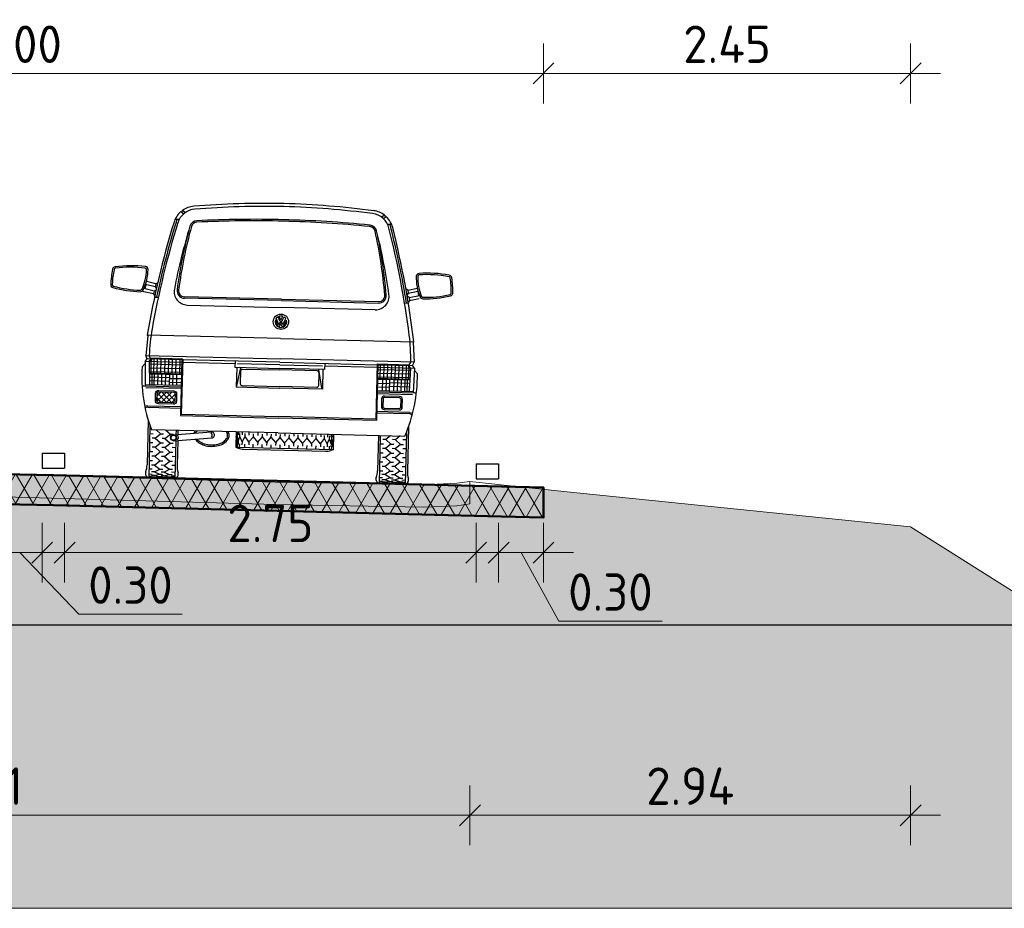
# Model space of a CAD drawing. Header units: metres. Extents: x -54 to 109, y -117 to 84.
# Tile 31 of 256: x -32.71 to -26.13, y -50.24 to -44.3. Entities that reach past the tile are written whole.
import ezdxf

# ---------------------------------------------------------------- set-up
doc = ezdxf.new("R2010")
doc.units = ezdxf.units.M
doc.linetypes.add('AL-NAP_LIJN', pattern=[15.25, 12, -1.5, 0.25, -1.5])
doc.layers.get('Defpoints').update_dxf_attribs({"color": 151})
for name, color, linetype, lineweight in [('B-WE-GW-MAAIVELD-GD', 253, 'Continuous', 18), ('N-WE-VH-VERHARDING-GD', 252, 'Continuous', 50), ('N-WE-VH-VERHARDING_ASFALT_DEKLAAG-AD', 252, 'Continuous', 18), ('N-WE-VW-MARKERING-GD', 7, 'Continuous', 35), ('N-WE-VW-MARKERING-S', 7, 'Continuous', 25), ('X-XX-AL-AANKLEDING-SD', 7, 'Continuous', 25), ('X-XX-AL-M', 7, 'Continuous', 18), ('X-XX-AL-NAP-GD', 7, 'AL-NAP_LIJN', 25), ('X-XX-AL_BINDEND-M', 10, 'Continuous', 18)]:
    doc.layers.add(name, color=color, linetype=linetype, lineweight=lineweight)
doc.layers.add('N-WE-GW-GROND_ZAND_DRAINEERZAND-V', color=7, linetype='Continuous', lineweight=18, true_color=0xf6e8be)
doc.layers.add('N-WE-GW-GROND_ZAND_FUNDERINGSZAND-V', color=7, linetype='Continuous', lineweight=18, true_color=0xf8ed6b)
doc.styles.add('NLCS-ISO-M100-T25', font='NLCS-ISO.ttf', dxfattribs={"height": 0.25})
doc.dimstyles.new('NLCS-M100-T25-SCHRAP_L2_H2', dxfattribs={"dimscale": 0.1, "dimtxt": 2.5, "dimasz": 1.4, "dimexe": 2, "dimexo": 2, "dimgap": 0.7, "dimtad": 1, "dimzin": 0, "dimdsep": 46, "dimtxsty": 'NLCS-ISO-M100-T25', "dimblk": 'OBLIQUE', "dimcen": 0, "dimdle": 2, "dimclrd": 256, "dimclre": 256, "dimclrt": 256, "dimazin": 0, "dimtfac": 1, "dimtdec": 3, "dimtofl": 0, "dimtmove": 0, "dimatfit": 3, "dimldrblk": 'OBLIQUE', "dimfxl": 2, "dimfxlon": 1, "dimtfillclr": 256, "dimtolj": 1, "dimtzin": 0, "dimlwd": -1, "dimlwe": -1, "dimarcsym": 0})

# ---------------------------------------------------------------- blocks, each defined once
blk = doc.blocks.new('VW-MARKERING_015')
at = {"layer": 'N-WE-VW-MARKERING-S'}
for p, q in [((-0.075, 0.1), (0.075, 0.1)), ((-0.075, 0.1), (-0.075, 0)), ((0.075, 0.1), (0.075, 0)), ((-0.075, 0), (0.075, 0))]:
    blk.add_line(p, q, dxfattribs=at)
blk = doc.blocks.new('_Oblique')
at = {"color": 0, "linetype": 'ByBlock', "lineweight": -2}
blk.add_line((-0.5, -0.5), (0.5, 0.5), dxfattribs=at)
blk = doc.blocks.new('*D108')
at = {"layer": 'Defpoints', "color": 0, "transparency": 16777216}
for p in [(-29.2093, -44.6619), (-36.2093, -47.4345), (-29.2093, -47.4345)]:
    blk.add_point(p, dxfattribs=at)
at = {"layer": 'X-XX-AL_BINDEND-M', "transparency": 16777216}
for p, q in [((-36.2093, -44.8619), (-36.2093, -44.4619)), ((-29.2093, -44.8619), (-29.2093, -44.4619)), ((-36.4093, -44.6619), (-29.0093, -44.6619))]:
    blk.add_line(p, q, dxfattribs=at)
at = {"layer": 'X-XX-AL_BINDEND-M', "transparency": 16777216, "xscale": 0.14, "yscale": 0.14, "zscale": 0.14, "rotation": 180}
blk.add_blockref('_Oblique', (-36.2093, -44.6619), dxfattribs=at)
at = {"layer": 'X-XX-AL_BINDEND-M', "transparency": 16777216, "xscale": 0.14, "yscale": 0.14, "zscale": 0.14}
blk.add_blockref('_Oblique', (-29.2093, -44.6619), dxfattribs=at)
at = {"layer": 'X-XX-AL_BINDEND-M', "transparency": 16777216, "insert": (-32.7093, -44.4669), "char_height": 0.25, "attachment_point": 5, "style": 'NLCS-ISO-M100-T25'}
blk.add_mtext('\\A1;7.00', dxfattribs=at)
blk = doc.blocks.new('*D111')
at = {"layer": 'Defpoints', "color": 0, "transparency": 16777216}
for p in [(-32.8593, -47.3), (-32.5593, -47.3108), (-32.5593, -47.8636)]:
    blk.add_point(p, dxfattribs=at)
at = {"layer": 'X-XX-AL_BINDEND-M', "transparency": 16777216}
for p, q in [((-32.8593, -47.6636), (-32.8593, -48.0636)), ((-32.5593, -47.6636), (-32.5593, -48.0636)), ((-33.0593, -47.8636), (-32.3593, -47.8636)), ((-32.7093, -47.8636), (-32.3142, -48.2757)), ((-32.3142, -48.2757), (-31.6242, -48.2757))]:
    blk.add_line(p, q, dxfattribs=at)
at = {"layer": 'X-XX-AL_BINDEND-M', "transparency": 16777216, "xscale": 0.14, "yscale": 0.14, "zscale": 0.14, "rotation": 180}
blk.add_blockref('_Oblique', (-32.8593, -47.8636), dxfattribs=at)
at = {"layer": 'X-XX-AL_BINDEND-M', "transparency": 16777216, "xscale": 0.14, "yscale": 0.14, "zscale": 0.14}
blk.add_blockref('_Oblique', (-32.5593, -47.8636), dxfattribs=at)
at = {"layer": 'X-XX-AL_BINDEND-M', "transparency": 16777216, "insert": (-31.9692, -48.0807), "char_height": 0.25, "attachment_point": 5, "style": 'NLCS-ISO-M100-T25'}
blk.add_mtext('\\A1;0.30', dxfattribs=at)
blk = doc.blocks.new('*D112')
at = {"layer": 'Defpoints', "color": 0, "transparency": 16777216}
for p in [(-32.4093, -47.3145), (-29.6593, -47.3833), (-29.6593, -47.8636)]:
    blk.add_point(p, dxfattribs=at)
at = {"layer": 'X-XX-AL_BINDEND-M', "transparency": 16777216}
for p, q in [((-32.4093, -47.6636), (-32.4093, -48.0636)), ((-29.6593, -47.6636), (-29.6593, -48.0636)), ((-32.6093, -47.8636), (-29.4593, -47.8636))]:
    blk.add_line(p, q, dxfattribs=at)
at = {"layer": 'X-XX-AL_BINDEND-M', "transparency": 16777216, "xscale": 0.14, "yscale": 0.14, "zscale": 0.14, "rotation": 180}
blk.add_blockref('_Oblique', (-32.4093, -47.8636), dxfattribs=at)
at = {"layer": 'X-XX-AL_BINDEND-M', "transparency": 16777216, "xscale": 0.14, "yscale": 0.14, "zscale": 0.14}
blk.add_blockref('_Oblique', (-29.6593, -47.8636), dxfattribs=at)
at = {"layer": 'X-XX-AL_BINDEND-M', "transparency": 16777216, "insert": (-31.0343, -47.6686), "char_height": 0.25, "attachment_point": 5, "style": 'NLCS-ISO-M100-T25'}
blk.add_mtext('\\A1;2.75', dxfattribs=at)
blk = doc.blocks.new('*D113')
at = {"layer": 'Defpoints', "color": 0, "transparency": 16777216}
for p in [(-29.5093, -47.3852), (-29.2093, -47.3945), (-29.2093, -47.8636)]:
    blk.add_point(p, dxfattribs=at)
at = {"layer": 'X-XX-AL_BINDEND-M', "transparency": 16777216}
for p, q in [((-29.5093, -47.6636), (-29.5093, -48.0636)), ((-29.2093, -47.6636), (-29.2093, -48.0636)), ((-29.7093, -47.8636), (-29.0093, -47.8636)), ((-29.3593, -47.8636), (-29.1074, -48.3222)), ((-29.1074, -48.3222), (-28.4174, -48.3222))]:
    blk.add_line(p, q, dxfattribs=at)
at = {"layer": 'X-XX-AL_BINDEND-M', "transparency": 16777216, "xscale": 0.14, "yscale": 0.14, "zscale": 0.14, "rotation": 180}
blk.add_blockref('_Oblique', (-29.5093, -47.8636), dxfattribs=at)
at = {"layer": 'X-XX-AL_BINDEND-M', "transparency": 16777216, "xscale": 0.14, "yscale": 0.14, "zscale": 0.14}
blk.add_blockref('_Oblique', (-29.2093, -47.8636), dxfattribs=at)
at = {"layer": 'X-XX-AL_BINDEND-M', "transparency": 16777216, "insert": (-28.7624, -48.1272), "char_height": 0.25, "attachment_point": 5, "style": 'NLCS-ISO-M100-T25'}
blk.add_mtext('\\A1;0.30', dxfattribs=at)
blk = doc.blocks.new('*D119')
at = {"layer": 'Defpoints', "color": 0, "transparency": 16777216}
for p in [(-26.7565, -44.6619), (-29.2093, -47.4345), (-26.7565, -47.6911)]:
    blk.add_point(p, dxfattribs=at)
at = {"layer": 'X-XX-AL-M', "transparency": 16777216}
for p, q in [((-29.2093, -44.8619), (-29.2093, -44.4619)), ((-26.7565, -44.8619), (-26.7565, -44.4619)), ((-29.4093, -44.6619), (-26.5565, -44.6619))]:
    blk.add_line(p, q, dxfattribs=at)
at = {"layer": 'X-XX-AL-M', "transparency": 16777216, "xscale": 0.14, "yscale": 0.14, "zscale": 0.14, "rotation": 180}
blk.add_blockref('_Oblique', (-29.2093, -44.6619), dxfattribs=at)
at = {"layer": 'X-XX-AL-M', "transparency": 16777216, "xscale": 0.14, "yscale": 0.14, "zscale": 0.14}
blk.add_blockref('_Oblique', (-26.7565, -44.6619), dxfattribs=at)
at = {"layer": 'X-XX-AL-M', "transparency": 16777216, "insert": (-27.9829, -44.4669), "char_height": 0.25, "attachment_point": 5, "style": 'NLCS-ISO-M100-T25'}
blk.add_mtext('\\A1;2.45', dxfattribs=at)
blk = doc.blocks.new('*D323')
at = {"layer": 'B-WE-GW-MAAIVELD-GD', "transparency": 16777216}
for p, q in [((-36.2093, -49.4189), (-36.2093, -49.8189)), ((-29.7013, -49.4189), (-29.7013, -49.8189)), ((-36.4093, -49.6189), (-29.5013, -49.6189))]:
    blk.add_line(p, q, dxfattribs=at)
at = {"layer": 'Defpoints', "color": 0, "transparency": 16777216}
for p in [(-36.2093, -47.4494), (-29.7013, -47.5375), (-29.7013, -49.6189)]:
    blk.add_point(p, dxfattribs=at)
at = {"layer": 'B-WE-GW-MAAIVELD-GD', "transparency": 16777216, "xscale": 0.14, "yscale": 0.14, "zscale": 0.14}
for p, rotation in [((-36.2093, -49.6189), 179.9999999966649), ((-29.7013, -49.6189), 359.9999999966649)]:
    blk.add_blockref('_Oblique', p, dxfattribs=dict(at, rotation=rotation))
at = {"layer": 'B-WE-GW-MAAIVELD-GD', "transparency": 16777216, "insert": (-32.9553, -49.4239), "char_height": 0.25, "attachment_point": 5, "rotation": 360, "style": 'NLCS-ISO-M100-T25'}
blk.add_mtext('\\A1;6.51', dxfattribs=at)
blk = doc.blocks.new('*D324')
at = {"layer": 'B-WE-GW-MAAIVELD-GD', "transparency": 16777216}
for p, q in [((-29.7013, -49.4189), (-29.7013, -49.8189)), ((-26.7565, -49.4189), (-26.7565, -49.8189)), ((-29.9013, -49.6189), (-26.5565, -49.6189))]:
    blk.add_line(p, q, dxfattribs=at)
at = {"layer": 'Defpoints', "color": 0, "transparency": 16777216}
for p in [(-29.7013, -47.5375), (-26.7565, -47.6911), (-26.7565, -49.6189)]:
    blk.add_point(p, dxfattribs=at)
at = {"layer": 'B-WE-GW-MAAIVELD-GD', "transparency": 16777216, "xscale": 0.14, "yscale": 0.14, "zscale": 0.14}
for p, rotation in [((-29.7013, -49.6189), 179.9999999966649), ((-26.7565, -49.6189), 359.9999999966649)]:
    blk.add_blockref('_Oblique', p, dxfattribs=dict(at, rotation=rotation))
at = {"layer": 'B-WE-GW-MAAIVELD-GD', "transparency": 16777216, "insert": (-28.2289, -49.4239), "char_height": 0.25, "attachment_point": 5, "rotation": 360, "style": 'NLCS-ISO-M100-T25'}
blk.add_mtext('\\A1;2.94', dxfattribs=at)
blk = doc.blocks.new('SAL-AANKLEDING_BUSJE1_ACHTERAANZICHT-D')
for p, q in [((-0.6873, 1.7825), (-0.6677, 1.769)), ((-0.6752, 1.7925), (-0.6553, 1.7788)), ((0.6752, 1.7925), (0.6553, 1.7788)), ((0.6873, 1.7825), (0.6677, 1.769)), ((-0.7236, 1.732), (-0.6963, 1.732)), ((0.7236, 1.732), (0.6963, 1.732)), ((-0.8521, 1.2478), (-0.9215, 1.2623)), ((-0.9085, 1.2902), (-0.9146, 1.2609)), ((-0.846, 1.2771), (-0.911, 1.2907)), ((-0.8419, 1.2967), (-0.9055, 1.31)), ((-0.8521, 1.2478), (-0.8394, 1.2561)), ((-0.8419, 1.2967), (-0.846, 1.2771)), ((-0.846, 1.2771), (-0.8377, 1.2645)), ((-0.8419, 1.2967), (-0.8292, 1.305)), ((0.8419, 1.2967), (0.8292, 1.305)), ((0.846, 1.2771), (0.8377, 1.2645)), ((0.8521, 1.2478), (0.8394, 1.2561)), ((0.8419, 1.2967), (0.9055, 1.31)), ((0.8419, 1.2967), (0.846, 1.2771)), ((0.846, 1.2771), (0.911, 1.2907)), ((0.8521, 1.2478), (0.9215, 1.2623)), ((0.9085, 1.2902), (0.9146, 1.2609)), ((-0.9199, 1.2415), (-0.9317, 1.2453)), ((-0.8562, 1.2282), (-0.9199, 1.2415)), ((-0.8521, 1.2478), (-0.8562, 1.2282)), ((-0.8562, 1.2282), (-0.8479, 1.2155)), ((-0.8484, 1.208), (-0.8229, 1.208)), ((0, 1.215), (-0.6491, 1.215)), ((0, 1.205), (-0.6491, 1.205)), ((0, 1.215), (0.6491, 1.215)), ((0, 1.205), (0.6491, 1.205)), ((0.8484, 1.208), (0.8229, 1.208)), ((0.8562, 1.2282), (0.8479, 1.2155)), ((0.8521, 1.2478), (0.8562, 1.2282)), ((0.8562, 1.2282), (0.9199, 1.2415)), ((-0.6284, 1.16), (0, 1.16)), ((0.6284, 1.16), (0, 1.16)), ((-0.0158, 1.0289), (-0.0367, 1.0758)), ((-0.013, 1.0451), (-0.0314, 1.0863)), ((-0.0063, 1.0661), (-0.02, 1.0969)), ((-0.013, 1.0451), (-0.0055, 1.0619)), ((0, 1.0743), (-0.0117, 1.1007)), ((-0.0063, 1.0661), (0.0063, 1.0661)), ((-0.0055, 1.0619), (0.0055, 1.0619)), ((0, 1.0743), (0.0117, 1.1007)), ((0.013, 1.0451), (0.0055, 1.0619)), ((0.0063, 1.0661), (0.02, 1.0969)), ((0.013, 1.0451), (0.0314, 1.0863)), ((0.0158, 1.0289), (0.0367, 1.0758)), ((-0.0111, 1.0271), (0, 1.0519)), ((0.0111, 1.0271), (0, 1.0519)), ((-0.887, 0.948), (-0.897, 0.816)), ((-0.891, 0.953), (-0.887, 0.948)), ((0, 0.953), (-0.891, 0.953)), ((0, 0.953), (0.891, 0.953)), ((0.891, 0.953), (0.887, 0.948)), ((0.887, 0.948), (0.897, 0.816)), ((-0.901, 0.776), (-0.887, 0.793)), ((-0.887, 0.793), (-0.897, 0.816)), ((-0.897, 0.816), (0, 0.816)), ((-0.655, 0.793), (-0.887, 0.793)), ((-0.8618, 0.793), (-0.8739, 0.816)), ((-0.8736, 0.776), (-0.8618, 0.793)), ((-0.65, 0.798), (-0.8644, 0.798)), ((-0.857, 0.793), (-0.8624, 0.776)), ((-0.8432, 0.793), (-0.8432, 0.7)), ((-0.82, 0.793), (-0.82, 0.7)), ((-0.795, 0.793), (-0.795, 0.7)), ((-0.77, 0.793), (-0.77, 0.7)), ((-0.745, 0.793), (-0.745, 0.7)), ((-0.72, 0.793), (-0.72, 0.7)), ((-0.695, 0.793), (-0.695, 0.7)), ((-0.67, 0.793), (-0.67, 0.7)), ((-0.655, 0.793), (-0.655, 0.42)), ((-0.65, 0.798), (-0.65, 0.43)), ((0, 0.793), (-0.65, 0.793)), ((-0.3, 0.793), (-0.3, 0.752)), ((0.897, 0.816), (0, 0.816)), ((0, 0.793), (0.65, 0.793)), ((0.3, 0.793), (0.3, 0.752)), ((0.65, 0.798), (0.8644, 0.798)), ((0.65, 0.798), (0.65, 0.43)), ((0.655, 0.793), (0.887, 0.793)), ((0.655, 0.793), (0.655, 0.42)), ((0.67, 0.793), (0.67, 0.7)), ((0.695, 0.793), (0.695, 0.7)), ((0.72, 0.793), (0.72, 0.7)), ((0.745, 0.793), (0.745, 0.7)), ((0.77, 0.793), (0.77, 0.7)), ((0.795, 0.793), (0.795, 0.7)), ((0.82, 0.793), (0.82, 0.7)), ((0.8432, 0.793), (0.8432, 0.7)), ((0.857, 0.793), (0.8624, 0.776)), ((0.8618, 0.793), (0.8739, 0.816)), ((0.8736, 0.776), (0.8618, 0.793)), ((0.8736, 0.776), (0.8618, 0.793)), ((0.887, 0.793), (0.897, 0.816)), ((0.901, 0.776), (0.887, 0.793)), ((-0.9005, 0.7614), (-0.92, 0.7388)), ((-0.901, 0.776), (-0.8955, 0.611)), ((-0.655, 0.776), (-0.901, 0.776)), ((-0.8736, 0.776), (-0.8685, 0.6209)), ((-0.8731, 0.76), (-0.655, 0.76)), ((-0.8723, 0.735), (-0.655, 0.735)), ((-0.8624, 0.776), (-0.8601, 0.7)), ((-0.3, 0.776), (-0.65, 0.776)), ((-0.3, 0.752), (0, 0.752)), ((-0.288, 0.752), (-0.288, 0.6209)), ((0, 0.776), (-0.284, 0.776)), ((-0.284, 0.626), (-0.2608, 0.752)), ((-0.261, 0.7315), (-0.261, 0.6415)), ((-0.251, 0.7415), (0, 0.7415)), ((0, 0.776), (0.284, 0.776)), ((0.3, 0.752), (0, 0.752)), ((0.251, 0.7415), (0, 0.7415)), ((0.284, 0.626), (0.2608, 0.752)), ((0.261, 0.7315), (0.261, 0.6415)), ((0.288, 0.752), (0.288, 0.6209)), ((0.3, 0.776), (0.65, 0.776)), ((0.655, 0.776), (0.901, 0.776)), ((0.8731, 0.76), (0.655, 0.76)), ((0.8723, 0.735), (0.655, 0.735)), ((0.8624, 0.776), (0.8601, 0.7)), ((0.8736, 0.776), (0.8685, 0.6209)), ((0.8736, 0.776), (0.8685, 0.6209)), ((0.901, 0.776), (0.8955, 0.611)), ((0.9005, 0.7614), (0.92, 0.7388)), ((-0.8714, 0.71), (-0.655, 0.71)), ((-0.8711, 0.7), (-0.655, 0.7)), ((-0.8709, 0.695), (-0.655, 0.695)), ((-0.8702, 0.6735), (-0.735, 0.6735)), ((-0.8534, 0.695), (-0.852, 0.6209)), ((-0.838, 0.695), (-0.838, 0.6209)), ((-0.813, 0.695), (-0.813, 0.6209)), ((-0.788, 0.695), (-0.788, 0.6209)), ((-0.763, 0.695), (-0.763, 0.6209)), ((-0.735, 0.695), (-0.735, 0.6209)), ((-0.735, 0.6673), (-0.655, 0.6673)), ((-0.713, 0.695), (-0.713, 0.6209)), ((-0.688, 0.695), (-0.688, 0.6209)), ((0.8714, 0.71), (0.655, 0.71)), ((0.8711, 0.7), (0.655, 0.7)), ((0.8709, 0.695), (0.655, 0.695)), ((0.8709, 0.695), (0.655, 0.695)), ((0.735, 0.6673), (0.655, 0.6673)), ((0.688, 0.695), (0.688, 0.6209)), ((0.713, 0.695), (0.713, 0.6209)), ((0.735, 0.695), (0.735, 0.6209)), ((0.735, 0.695), (0.735, 0.6209)), ((0.8702, 0.6735), (0.735, 0.6735)), ((0.763, 0.695), (0.763, 0.6209)), ((0.788, 0.695), (0.788, 0.6209)), ((0.813, 0.695), (0.813, 0.6209)), ((0.838, 0.695), (0.838, 0.6209)), ((0.8534, 0.695), (0.852, 0.6209)), ((-0.655, 0.611), (-0.9056, 0.611)), ((-0.655, 0.6209), (-0.8958, 0.6209)), ((-0.655, 0.6006), (-0.8908, 0.6006)), ((-0.8694, 0.6485), (-0.735, 0.6485)), ((-0.735, 0.6423), (-0.655, 0.6423)), ((-0.288, 0.6209), (0, 0.6209)), ((-0.251, 0.6315), (0, 0.6315)), ((0.251, 0.6315), (0, 0.6315)), ((0.288, 0.6209), (0, 0.6209)), ((0.735, 0.6423), (0.655, 0.6423)), ((0.655, 0.6209), (0.8958, 0.6209)), ((0.655, 0.611), (0.9056, 0.611)), ((0.655, 0.6006), (0.8908, 0.6006)), ((0.8694, 0.6485), (0.735, 0.6485)), ((-0.815, 0.548), (-0.788, 0.575)), ((-0.786, 0.505), (-0.815, 0.534)), ((-0.8148, 0.5129), (-0.7526, 0.575)), ((-0.7507, 0.505), (-0.8143, 0.5686)), ((-0.7873, 0.505), (-0.7173, 0.575)), ((-0.7153, 0.505), (-0.7853, 0.575)), ((-0.7519, 0.505), (-0.695, 0.5619)), ((-0.695, 0.52), (-0.75, 0.575)), ((-0.7166, 0.505), (-0.695, 0.5266)), ((-0.8766, 0.48), (-0.8952, 0.475)), ((-0.8753, 0.47), (-0.8929, 0.4652)), ((-0.8766, 0.48), (-0.655, 0.48)), ((-0.8753, 0.47), (-0.655, 0.47)), ((0.8766, 0.48), (0.655, 0.48)), ((0.8753, 0.47), (0.655, 0.47)), ((0.8753, 0.47), (0.8929, 0.4652)), ((0.8766, 0.48), (0.8952, 0.475)), ((-0.655, 0.42), (0, 0.42)), ((-0.65, 0.43), (0, 0.43)), ((0.65, 0.43), (0, 0.43)), ((0.655, 0.42), (0, 0.42)), ((-0.87, 0.3835), (-0.87, 0.085)), ((-0.8575, 0.3475), (-0.8575, 0)), ((0.8575, 0.3475), (0.8575, 0)), ((0.87, 0.3835), (0.87, 0.085)), ((-0.855, 0.295), (-0.835, 0.295)), ((0, 0.321), (-0.8474, 0.321)), ((-0.82, 0.265), (-0.84, 0.265)), ((-0.82, 0.265), (-0.785, 0.295)), ((-0.82, 0.265), (-0.785, 0.235)), ((-0.8154, 0.321), (-0.785, 0.295)), ((-0.785, 0.295), (-0.765, 0.295)), ((-0.755, 0.265), (-0.775, 0.265)), ((-0.755, 0.265), (-0.72, 0.295)), ((-0.755, 0.265), (-0.72, 0.235)), ((-0.7504, 0.321), (-0.72, 0.295)), ((-0.72, 0.295), (-0.7, 0.295)), ((-0.7, 0.2909), (-0.447, 0.3159)), ((-0.696, 0.2511), (-0.443, 0.2761)), ((-0.6825, 0.321), (-0.6825, 0.2926)), ((-0.67, 0.321), (-0.67, 0.2939)), ((-0.28, 0.321), (-0.28, 0.218)), ((-0.28, 0.321), (-0.28, 0.218)), ((-0.275, 0.256), (-0.28, 0.291)), ((-0.275, 0.321), (-0.275, 0.301)), ((-0.275, 0.256), (-0.27, 0.291)), ((-0.27, 0.291), (-0.27, 0.311)), ((-0.265, 0.256), (-0.27, 0.291)), ((-0.265, 0.321), (-0.265, 0.301)), ((-0.265, 0.256), (-0.255, 0.291)), ((-0.255, 0.291), (-0.255, 0.311)), ((-0.24, 0.256), (-0.255, 0.291)), ((-0.24, 0.321), (-0.24, 0.301)), ((-0.24, 0.256), (-0.22, 0.291)), ((-0.22, 0.291), (-0.22, 0.311)), ((-0.195, 0.256), (-0.22, 0.291)), ((-0.195, 0.321), (-0.195, 0.301)), ((-0.195, 0.256), (-0.165, 0.291)), ((-0.165, 0.291), (-0.165, 0.311)), ((-0.135, 0.256), (-0.165, 0.291)), ((-0.135, 0.321), (-0.135, 0.301)), ((-0.135, 0.256), (-0.105, 0.291)), ((-0.105, 0.291), (-0.105, 0.311)), ((-0.075, 0.256), (-0.105, 0.291)), ((-0.075, 0.321), (-0.075, 0.301)), ((-0.075, 0.256), (-0.045, 0.291)), ((-0.045, 0.291), (-0.045, 0.311)), ((-0.015, 0.256), (-0.045, 0.291)), ((-0.015, 0.321), (-0.015, 0.301)), ((-0.015, 0.256), (0.015, 0.291)), ((0, 0.321), (0.8474, 0.321)), ((0.015, 0.291), (0.015, 0.311)), ((0.045, 0.256), (0.015, 0.291)), ((0.045, 0.321), (0.045, 0.301)), ((0.045, 0.256), (0.075, 0.291)), ((0.075, 0.291), (0.075, 0.311)), ((0.105, 0.256), (0.075, 0.291)), ((0.105, 0.321), (0.105, 0.301)), ((0.105, 0.256), (0.135, 0.291)), ((0.135, 0.291), (0.135, 0.311)), ((0.165, 0.256), (0.135, 0.291)), ((0.165, 0.321), (0.165, 0.301)), ((0.165, 0.256), (0.195, 0.291)), ((0.195, 0.291), (0.195, 0.311)), ((0.225, 0.256), (0.195, 0.291)), ((0.225, 0.321), (0.225, 0.301)), ((0.225, 0.256), (0.255, 0.291)), ((0.255, 0.291), (0.255, 0.311)), ((0.285, 0.256), (0.255, 0.291)), ((0.285, 0.321), (0.285, 0.301)), ((0.285, 0.256), (0.31, 0.291)), ((0.31, 0.291), (0.31, 0.311)), ((0.33, 0.256), (0.31, 0.291)), ((0.33, 0.321), (0.33, 0.301)), ((0.33, 0.256), (0.345, 0.291)), ((0.345, 0.291), (0.345, 0.311)), ((0.355, 0.256), (0.345, 0.291)), ((0.355, 0.321), (0.355, 0.301)), ((0.355, 0.256), (0.36, 0.291)), ((0.36, 0.291), (0.36, 0.311)), ((0.365, 0.256), (0.36, 0.291)), ((0.365, 0.321), (0.365, 0.301)), ((0.365, 0.256), (0.37, 0.291)), ((0.37, 0.321), (0.37, 0.218)), ((0.67, 0.321), (0.67, 0.085)), ((0.6825, 0.321), (0.6825, 0)), ((0.685, 0.265), (0.705, 0.265)), ((0.72, 0.295), (0.7, 0.295)), ((0.7504, 0.321), (0.72, 0.295)), ((0.755, 0.265), (0.72, 0.295)), ((0.755, 0.265), (0.72, 0.235)), ((0.755, 0.265), (0.775, 0.265)), ((0.785, 0.295), (0.765, 0.295)), ((0.8154, 0.321), (0.785, 0.295)), ((0.82, 0.265), (0.785, 0.295)), ((0.82, 0.265), (0.785, 0.235)), ((0.82, 0.265), (0.84, 0.265)), ((0.855, 0.295), (0.835, 0.295)), ((-0.855, 0.235), (-0.835, 0.235)), ((-0.82, 0.205), (-0.84, 0.205)), ((-0.82, 0.205), (-0.785, 0.235)), ((-0.82, 0.205), (-0.785, 0.175)), ((-0.785, 0.235), (-0.765, 0.235)), ((-0.755, 0.205), (-0.775, 0.205)), ((-0.755, 0.205), (-0.72, 0.235)), ((-0.755, 0.205), (-0.72, 0.175)), ((-0.72, 0.235), (-0.7, 0.235)), ((-0.685, 0.205), (-0.705, 0.205)), ((-0.6825, 0.2524), (-0.6825, 0)), ((-0.67, 0.2537), (-0.67, 0.085)), ((-0.28, 0.2185), (0.37, 0.2185)), ((-0.28, 0.218), (-0.2643, 0.2122)), ((-0.275, 0.256), (-0.275, 0.236)), ((-0.27, 0.221), (-0.27, 0.241)), ((-0.265, 0.256), (-0.265, 0.236)), ((-0.255, 0.221), (-0.255, 0.241)), ((-0.24, 0.256), (-0.24, 0.236)), ((-0.2296, 0.206), (0.3196, 0.206)), ((-0.22, 0.221), (-0.22, 0.241)), ((-0.195, 0.256), (-0.195, 0.236)), ((-0.165, 0.221), (-0.165, 0.241)), ((-0.135, 0.256), (-0.135, 0.236)), ((-0.105, 0.221), (-0.105, 0.241)), ((-0.075, 0.256), (-0.075, 0.236)), ((-0.045, 0.221), (-0.045, 0.241)), ((-0.015, 0.256), (-0.015, 0.236)), ((0.015, 0.221), (0.015, 0.241)), ((0.045, 0.256), (0.045, 0.236)), ((0.075, 0.221), (0.075, 0.241)), ((0.105, 0.256), (0.105, 0.236)), ((0.135, 0.221), (0.135, 0.241)), ((0.165, 0.256), (0.165, 0.236)), ((0.195, 0.221), (0.195, 0.241)), ((0.225, 0.256), (0.225, 0.236)), ((0.255, 0.221), (0.255, 0.241)), ((0.285, 0.256), (0.285, 0.236)), ((0.31, 0.221), (0.31, 0.241)), ((0.33, 0.256), (0.33, 0.236)), ((0.345, 0.221), (0.345, 0.241)), ((0.37, 0.218), (0.3543, 0.2122)), ((0.355, 0.256), (0.355, 0.236)), ((0.36, 0.221), (0.36, 0.241)), ((0.365, 0.256), (0.365, 0.236)), ((0.685, 0.205), (0.705, 0.205)), ((0.72, 0.235), (0.7, 0.235)), ((0.755, 0.205), (0.72, 0.235)), ((0.755, 0.205), (0.72, 0.175)), ((0.755, 0.205), (0.775, 0.205)), ((0.785, 0.235), (0.765, 0.235)), ((0.82, 0.205), (0.785, 0.235)), ((0.82, 0.205), (0.785, 0.175)), ((0.82, 0.205), (0.84, 0.205)), ((0.855, 0.235), (0.835, 0.235)), ((-0.855, 0.175), (-0.835, 0.175)), ((-0.82, 0.145), (-0.84, 0.145)), ((-0.82, 0.145), (-0.785, 0.175)), ((-0.82, 0.145), (-0.785, 0.115)), ((-0.785, 0.175), (-0.765, 0.175)), ((-0.755, 0.145), (-0.775, 0.145)), ((-0.755, 0.145), (-0.72, 0.175)), ((-0.755, 0.145), (-0.72, 0.115)), ((-0.72, 0.175), (-0.7, 0.175)), ((-0.685, 0.145), (-0.705, 0.145)), ((0.685, 0.145), (0.705, 0.145)), ((0.72, 0.175), (0.7, 0.175)), ((0.755, 0.145), (0.72, 0.175)), ((0.755, 0.145), (0.72, 0.115)), ((0.755, 0.145), (0.775, 0.145)), ((0.785, 0.175), (0.765, 0.175)), ((0.82, 0.145), (0.785, 0.175)), ((0.82, 0.145), (0.785, 0.115)), ((0.82, 0.145), (0.84, 0.145)), ((0.855, 0.175), (0.835, 0.175)), ((-0.855, 0.115), (-0.835, 0.115)), ((-0.82, 0.085), (-0.84, 0.085)), ((-0.82, 0.085), (-0.785, 0.115)), ((-0.82, 0.085), (-0.785, 0.06)), ((-0.785, 0.115), (-0.765, 0.115)), ((-0.755, 0.085), (-0.775, 0.085)), ((-0.755, 0.085), (-0.72, 0.115)), ((-0.755, 0.085), (-0.72, 0.06)), ((-0.72, 0.115), (-0.7, 0.115)), ((-0.685, 0.085), (-0.705, 0.085)), ((0.685, 0.085), (0.705, 0.085)), ((0.72, 0.115), (0.7, 0.115)), ((0.755, 0.085), (0.72, 0.115)), ((0.755, 0.085), (0.72, 0.06)), ((0.755, 0.085), (0.775, 0.085)), ((0.785, 0.115), (0.765, 0.115)), ((0.82, 0.085), (0.785, 0.115)), ((0.82, 0.085), (0.785, 0.06)), ((0.82, 0.085), (0.84, 0.085)), ((0.855, 0.115), (0.835, 0.115)), ((-0.8575, 0), (-0.6825, 0)), ((-0.855, 0.06), (-0.835, 0.06)), ((-0.855, 0.025), (-0.835, 0.025)), ((-0.855, 0.01), (-0.835, 0.01)), ((-0.82, 0.04), (-0.84, 0.04)), ((-0.82, 0.015), (-0.84, 0.015)), ((-0.82, 0.005), (-0.84, 0.005)), ((-0.82, 0.04), (-0.785, 0.06)), ((-0.82, 0.04), (-0.785, 0.025)), ((-0.82, 0.015), (-0.785, 0.025)), ((-0.82, 0.015), (-0.785, 0.01)), ((-0.82, 0.005), (-0.785, 0.01)), ((-0.82, 0.005), (-0.785, 0)), ((-0.785, 0.06), (-0.765, 0.06)), ((-0.785, 0.025), (-0.765, 0.025)), ((-0.785, 0.01), (-0.765, 0.01)), ((-0.755, 0.04), (-0.775, 0.04)), ((-0.755, 0.015), (-0.775, 0.015)), ((-0.755, 0.005), (-0.775, 0.005)), ((-0.755, 0.04), (-0.72, 0.06)), ((-0.755, 0.04), (-0.72, 0.025)), ((-0.755, 0.015), (-0.72, 0.025)), ((-0.755, 0.015), (-0.72, 0.01)), ((-0.755, 0.005), (-0.72, 0.01)), ((-0.755, 0.005), (-0.72, 0)), ((-0.72, 0.06), (-0.7, 0.06)), ((-0.72, 0.025), (-0.7, 0.025)), ((-0.72, 0.01), (-0.7, 0.01)), ((-0.685, 0.04), (-0.705, 0.04)), ((-0.685, 0.015), (-0.705, 0.015)), ((-0.685, 0.005), (-0.705, 0.005)), ((0.8575, 0), (0.6825, 0)), ((0.685, 0.04), (0.705, 0.04)), ((0.685, 0.015), (0.705, 0.015)), ((0.685, 0.005), (0.705, 0.005)), ((0.72, 0.06), (0.7, 0.06)), ((0.72, 0.025), (0.7, 0.025)), ((0.72, 0.01), (0.7, 0.01)), ((0.755, 0.04), (0.72, 0.06)), ((0.755, 0.04), (0.72, 0.025)), ((0.755, 0.015), (0.72, 0.025)), ((0.755, 0.015), (0.72, 0.01)), ((0.755, 0.005), (0.72, 0.01)), ((0.755, 0.005), (0.72, 0)), ((0.755, 0.04), (0.775, 0.04)), ((0.755, 0.015), (0.775, 0.015)), ((0.755, 0.005), (0.775, 0.005)), ((0.785, 0.06), (0.765, 0.06)), ((0.785, 0.025), (0.765, 0.025)), ((0.785, 0.01), (0.765, 0.01)), ((0.82, 0.04), (0.785, 0.06)), ((0.82, 0.04), (0.785, 0.025)), ((0.82, 0.015), (0.785, 0.025)), ((0.82, 0.015), (0.785, 0.01)), ((0.82, 0.005), (0.785, 0.01)), ((0.82, 0.005), (0.785, 0)), ((0.82, 0.04), (0.84, 0.04)), ((0.82, 0.015), (0.84, 0.015)), ((0.82, 0.005), (0.84, 0.005)), ((0.855, 0.06), (0.835, 0.06)), ((0.855, 0.025), (0.835, 0.025)), ((0.855, 0.01), (0.835, 0.01))]:
    blk.add_line(p, q)
for points in [[(-0.805, 0.585), (-0.705, 0.585, -0.414214), (-0.685, 0.565), (-0.685, 0.515, -0.414214), (-0.705, 0.495), (-0.805, 0.495, -0.414214), (-0.825, 0.515), (-0.825, 0.565, -0.414214)], [(-0.805, 0.575), (-0.705, 0.575, -0.414214), (-0.695, 0.565), (-0.695, 0.515, -0.414214), (-0.705, 0.505), (-0.805, 0.505, -0.414214), (-0.815, 0.515), (-0.815, 0.565, -0.414214)], [(0.805, 0.585), (0.705, 0.585, 0.414214), (0.685, 0.565), (0.685, 0.515, 0.414214), (0.705, 0.495), (0.805, 0.495, 0.414214), (0.825, 0.515), (0.825, 0.565, 0.414214)], [(0.805, 0.575), (0.705, 0.575, 0.414214), (0.695, 0.565), (0.695, 0.515, 0.414214), (0.705, 0.505), (0.805, 0.505, 0.414214), (0.815, 0.515), (0.815, 0.565, 0.414214)]]:
    blk.add_lwpolyline(points, format="xyb", close=True)
for points in [[(-0.5563, 0.321, 0.088278), (-0.5623, 0.3045, 0.143861)], [(-0.5526, 0.2653, 0.09481), (-0.5284, 0.2423, 0.078029), (-0.4921, 0.2262, 0.06527), (-0.445, 0.22, 0.06527), (-0.3979, 0.2262, 0.078029), (-0.3616, 0.2423, 0.107177), (-0.335, 0.2689, 0.143861), (-0.327, 0.296, 0.143861)], [(-0.5442, 0.321, 0.108772), (-0.5519, 0.3055, 0.088278)], [(-0.5409, 0.2664, 0.075994), (-0.523, 0.2507, 0.078029), (-0.4895, 0.2358, 0.06527), (-0.445, 0.23, 0.06527), (-0.4005, 0.2358, 0.078029), (-0.367, 0.2507, 0.107177), (-0.3434, 0.2743, 0.143861), (-0.337, 0.296, 0.143861)], [(-0.337, 0.296, 0.169907), (-0.3458, 0.321, 0.131415)], [(-0.327, 0.296, 0.131415), (-0.3337, 0.321, 0.107177)]]:
    blk.add_lwpolyline(points, format="xyb")
for centre, radius in [((0, 1.064), 0.0511), ((-0.698, 0.271), 0.02), ((-0.698, 0.271), 0.017)]:
    blk.add_circle(centre, radius)
for centre, radius, start, end in [((0.0344, -4.2519), 6.106, 90.32247, 95.98087), ((-0.0344, -4.2519), 6.106, 84.01913, 89.67753), ((-0.5862, 1.6717), 0.15, 132.36961, 164.33228), ((-0.5809, 1.6722), 0.13, 95.92916, 164.40519), ((-0.6844, 1.7913), 0.00931, 251.77378, 6.95643), ((-0.5862, 1.6717), 0.15, 95.98087, 126.3606), ((0.0344, -4.2519), 6.086, 90.32247, 95.92916), ((-0.0344, -4.2519), 6.086, 84.07084, 89.67753), ((0.5809, 1.6722), 0.13, 15.59481, 84.07084), ((0.5862, 1.6717), 0.15, 53.6394, 84.01913), ((0.6844, 1.7913), 0.00931, 173.04357, 288.22622), ((0.5862, 1.6717), 0.15, 15.66772, 47.63039), ((5.134, 0.0772), 6.0883, 164.42198, 171.72899), ((-0.5807, 1.6717), 0.142, 154.86129, 164.33228), ((-0.5751, 1.6746), 0.05, 94.26062, 166.0909), ((-0.5751, 1.6746), 0.04, 94.26062, 166.0909), ((0, -6.0446), 7.7906, 90, 94.26062), ((0, -6.0446), 7.7806, 90, 94.26062), ((0, -6.0446), 7.7906, 85.73938, 90), ((0, -6.0446), 7.7806, 85.73938, 90), ((0.5751, 1.6746), 0.04, 13.9091, 85.73938), ((0.5751, 1.6746), 0.05, 13.9091, 85.73938), ((0.5822, 1.6717), 0.142, 15.66772, 25.13871), ((-5.134, 0.0772), 6.0883, 8.27101, 15.57802), ((5.134, 0.0772), 6.0633, 164.40519, 171.29415), ((5.1395, 0.0772), 6.0803, 164.42198, 169.28154), ((3.1245, 0.6336), 3.8932, 164.30698, 170.67238), ((2.4622, 0.9224), 3.1791, 166.0909, 173.89896), ((2.4622, 0.9224), 3.1691, 166.0909, 173.89896), ((-2.4622, 0.9224), 3.1691, 6.10104, 13.9091), ((-2.4622, 0.9224), 3.1791, 6.10104, 13.9091), ((-3.1245, 0.6336), 3.8932, 9.32762, 15.69302), ((-5.134, 0.0772), 6.0633, 8.70585, 15.59481), ((-5.1381, 0.0772), 6.0803, 10.71846, 15.57802), ((-0.5171, 1.2781), 0.6259, 170.00544, 179.43722), ((-1.1138, 1.3833), 0.02, 99.28505, 170.00544), ((-0.5171, 1.2781), 0.6159, 170.00544, 179.43722), ((-1.1138, 1.3833), 0.01, 99.28505, 170.00544), ((-0.9895, 0.6232), 0.7901, 84.53208, 99.28505), ((-0.9895, 0.6232), 0.7801, 84.53208, 99.28505), ((-1.2156, 1.387), 0.3095, 335.15496, 0.55397), ((-1.2156, 1.387), 0.3195, 335.15496, 0.55397), ((-0.9162, 1.3898), 0.01, 0.55397, 84.53208), ((-0.9162, 1.3898), 0.02, 0.55397, 84.53208), ((1.2156, 1.387), 0.3195, 179.44603, 204.84504), ((0.9162, 1.3898), 0.02, 95.46792, 179.44603), ((1.2156, 1.387), 0.3095, 179.44603, 204.84504), ((0.9162, 1.3898), 0.01, 95.46792, 179.44603), ((0.9895, 0.6232), 0.7901, 80.71495, 95.46792), ((0.9895, 0.6232), 0.7801, 80.71495, 95.46792), ((1.1138, 1.3833), 0.01, 9.99456, 80.71495), ((1.1138, 1.3833), 0.02, 9.99456, 80.71495), ((0.5171, 1.2781), 0.6159, 0.56278, 9.99456), ((0.5171, 1.2781), 0.6259, 0.56278, 9.99456), ((-1.123, 1.2841), 0.02, 179.43722, 255.39537), ((-1.123, 1.2841), 0.01, 179.43722, 255.39537), ((-0.944, 1.9711), 0.73, 255.39537, 270.00714), ((-0.944, 1.9711), 0.72, 255.39537, 270.00714), ((-0.9439, 1.2611), 0.01, 270.00714, 335.15496), ((-0.9439, 1.2611), 0.02, 270.00714, 335.15496), ((-0.6284, 1.25), 0.09, 170.67238, 270), ((-0.6491, 1.255), 0.05, 173.89896, 270), ((-0.6491, 1.255), 0.04, 173.89896, 270), ((0.6284, 1.25), 0.09, 270, 9.32762), ((0.6491, 1.255), 0.05, 270, 6.10104), ((0.6491, 1.255), 0.04, 270, 6.10104), ((0.9439, 1.2611), 0.02, 204.84504, 269.99286), ((0.9439, 1.2611), 0.01, 204.84504, 269.99286), ((0.944, 1.9711), 0.72, 269.99286, 284.60463), ((0.944, 1.9711), 0.73, 269.99286, 284.60463), ((1.123, 1.2841), 0.01, 284.60463, 0.56278), ((1.123, 1.2841), 0.02, 284.60463, 0.56278), ((0, 1.064), 0.0385, 162.20081, 245.79919), ((0, 1.064), 0.0385, 121.31381, 144.60535), ((0, 1.064), 0.0385, 72.26113, 107.73887), ((0, 1.064), 0.0385, 294.20081, 17.79919), ((0, 1.064), 0.0385, 35.39465, 58.68619), ((0.3842, 0.8045), 1.2582, 171.29415, 179.47516), ((0, 1.064), 0.0385, 253.31381, 286.68619), ((-0.3842, 0.8045), 1.2582, 0.52484, 8.70585), ((0.1081, 0.7023), 1.0288, 177.97011, 201.75428), ((-0.251, 0.7315), 0.01, 90, 180), ((0.251, 0.7315), 0.01, 0, 90), ((-0.1081, 0.7023), 1.0288, 338.24572, 2.02989), ((-0.9056, 0.601), 0.01, 90, 185.70761), ((-0.251, 0.6415), 0.01, 180, 270), ((0.251, 0.6415), 0.01, 270, 0), ((0.9056, 0.601), 0.01, 354.29239, 90), ((-0.6851, 0.2723), 0.02, 317.05294, 54.2337), ((-0.4599, 0.2945), 0.02, 317.05294, 54.2337), ((-0.445, 0.296), 0.02, 275.6433, 95.64332), ((-0.2296, 0.306), 0.1, 249.72935, 270), ((0.3196, 0.306), 0.1, 270, 290.27065), ((-1.0114, 0.085), 0.1414, 340.80093, 0), ((-0.5286, 0.085), 0.1414, 180, 199.19907), ((0.5286, 0.085), 0.1414, 340.80093, 360), ((1.0114, 0.085), 0.1414, 180, 199.19907), ((-0.8498, 0.0287), 0.0297, 160.80093, 254.95104), ((-0.6902, 0.0287), 0.0297, 285.04896, 19.19907), ((0.6902, 0.0287), 0.0297, 160.80093, 254.95104), ((0.8498, 0.0287), 0.0297, 285.04896, 19.19907)]:
    blk.add_arc(centre, radius, start, end)

msp = doc.modelspace()

# ---------------------------------------------------------------- hatches: boundary and pattern name
at = {"layer": 'N-WE-GW-GROND_ZAND_DRAINEERZAND-V'}
h = msp.add_hatch(color=256, dxfattribs=at)
h.dxf.hatch_style = 1
h.paths.add_polyline_path([(-36.2093, -47.4541), (-32.7093, -47.5416), (-32.4843, -47.5472), (-29.5843, -47.6197), (-29.2093, -47.6291), (-29.2093, -47.4291), (-29.5843, -47.4197), (-32.4843, -47.3472), (-32.7093, -47.3416), (-36.2093, -47.2541)])
at = {"layer": 'N-WE-GW-GROND_ZAND_FUNDERINGSZAND-V'}
h = msp.add_hatch(color=256, dxfattribs=at)
h.dxf.hatch_style = 1
h.paths.add_polyline_path([(-29.5843, -47.6197), (-34.4808, -47.4973), (-35.9688, -47.4792), (-36.0602, -47.486), (-36.2093, -47.4494), (-36.2093, -47.2994), (-41.3975, -46.7643), (-43.0185, -46.5873), (-43.0185, -46.6633), (-43.2993, -46.6704), (-43.2993, -46.7067), (-43.4108, -46.6912), (-43.4812, -46.6795), (-44.2829, -46.7552), (-45.0184, -46.8193), (-45.634, -46.7739), (-45.9998, -46.7379), (-46.6186, -46.7533), (-46.6186, -46.7033), (-46.6609, -46.7212), (-46.6609, -46.5712), (-46.7265, -46.5829), (-47.9514, -46.786), (-48.5664, -46.8957), (-49.5707, -47.4216), (-50.3768, -47.8554), (-51.1046, -48.2407), (-51.3914, -48.2402), (-51.3914, -50.2402), (-21.3914, -50.2402), (-21.3914, -48.219), (-23.2237, -48.2331), (-23.5629, -48.1961), (-24.1621, -48.0863), (-24.3292, -48.3), (-24.6419, -48.5607), (-25.3209, -48.5926), (-25.4273, -48.5278), (-25.5274, -48.4664), (-26.7565, -47.6911), (-29.0727, -47.4544), (-29.2093, -47.4402), (-29.2093, -47.6291)])
at = {"layer": 'N-WE-VH-VERHARDING_ASFALT_DEKLAAG-AD', "linetype": 'Continuous', "lineweight": 18}
h = msp.add_hatch(dxfattribs=at)
h.set_pattern_fill('AVH-ASFALT', color=252, scale=0.1, style=0, pattern_type=2)
h.set_pattern_definition([(60, (0, -0.03455), (-0.08660254, 0.05), []), (120, (0, -0.03455), (-0.08660254, -0.05), [])])
h.paths.add_polyline_path([(-36.2093, -47.4541), (-32.7093, -47.5416), (-32.4843, -47.5472), (-29.5843, -47.6197), (-29.2093, -47.6291), (-29.2093, -47.4291), (-29.5843, -47.4197), (-32.4843, -47.3472), (-32.7093, -47.3416), (-36.2093, -47.2541)])

# ---------------------------------------------------------------- linework, layer by layer
at = {"layer": 'B-WE-GW-MAAIVELD-GD'}
for points in [[(-43.2993, -46.5567), (-41.3975, -46.7643), (-36.2093, -47.2994), (-36.0602, -47.336), (-35.9688, -47.3292), (-34.3219, -47.3492), (-32.9728, -47.3357), (-31.0007, -47.3923), (-30.0097, -47.411), (-29.7892, -47.4), (-29.7013, -47.3875), (-29.3673, -47.4239), (-29.0727, -47.4544), (-26.7565, -47.6911), (-25.5274, -48.4664)], [(-36.2093, -47.2994), (-36.2093, -47.4494), (-36.0602, -47.486), (-35.9688, -47.4792), (-34.3219, -47.4992), (-32.9728, -47.4857), (-31.0007, -47.5423), (-30.0097, -47.561), (-29.7892, -47.55), (-29.7013, -47.5375), (-29.7013, -47.3875)]]:
    msp.add_lwpolyline(points, dxfattribs=at)
at = {"layer": 'N-WE-GW-GROND_ZAND_FUNDERINGSZAND-V', "flags": 128}
msp.add_lwpolyline([(-21.3914, -48.219), (-21.3914, -50.2402), (-51.3914, -50.2402), (-51.3914, -48.2402)], dxfattribs=at)
at = {"layer": 'N-WE-VH-VERHARDING-GD', "flags": 128}
msp.add_lwpolyline([(-36.2093, -47.4541), (-32.7093, -47.5416), (-32.4843, -47.5472), (-29.5843, -47.6197), (-29.2093, -47.6291), (-29.2093, -47.4291), (-29.5843, -47.4197), (-32.4843, -47.3472), (-32.7093, -47.3416), (-36.2093, -47.2541)], close=True, dxfattribs=at)
at = {"layer": 'X-XX-AL-NAP-GD'}
msp.add_line((-51.3914, -48.3457), (-21.3914, -48.3457), dxfattribs=at)

# ---------------------------------------------------------------- block references
at = {"layer": 'N-WE-VW-MARKERING-GD'}
for p in [(-32.4843, -47.3), (-29.5843, -47.3697)]:
    msp.add_blockref('VW-MARKERING_015', p, dxfattribs=at)
at = {"layer": 'X-XX-AL-AANKLEDING-SD', "rotation": 358.5679038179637}
msp.add_blockref('SAL-AANKLEDING_BUSJE1_ACHTERAANZICHT-D', (-30.9903, -47.3846), dxfattribs=at)

# ---------------------------------------------------------------- dimensions: what is measured, and where the dimension line sits
at = {"layer": 'B-WE-GW-MAAIVELD-GD'}
for base, p1, p2, picture, middle in [((-29.7013, -49.6189), (-36.2093, -47.4494), (-29.7013, -47.5375), '*D323', (-32.9553, -49.4239)), ((-26.7565, -49.6189), (-29.7013, -47.5375), (-26.7565, -47.6911), '*D324', (-28.2289, -49.4239))]:
    dim = msp.add_linear_dim(base=base, p1=p1, p2=p2, angle=360, dimstyle='NLCS-M100-T25-SCHRAP_L2_H2', override={"dimtmove": 1}, dxfattribs=at)
    dim.commit()
    dim.dimension.update_dxf_attribs({"geometry": picture, "text_midpoint": middle})
at = {"layer": 'X-XX-AL-M'}
dim = msp.add_linear_dim(base=(-26.7565, -44.6619), p1=(-29.2093, -47.4345), p2=(-26.7565, -47.6911), dimstyle='NLCS-M100-T25-SCHRAP_L2_H2', override={"dimtmove": 1}, dxfattribs=at)
dim.commit()
dim.dimension.update_dxf_attribs({"geometry": '*D119', "text_midpoint": (-27.9829, -44.4669)})
at = {"layer": 'X-XX-AL_BINDEND-M'}
for base, p1, p2, picture, middle in [((-29.2093, -44.6619), (-36.2093, -47.4345), (-29.2093, -47.4345), '*D108', (-32.7093, -44.4669)), ((-29.6593, -47.8636), (-32.4093, -47.3145), (-29.6593, -47.3833), '*D112', (-31.0343, -47.6686))]:
    dim = msp.add_linear_dim(base=base, p1=p1, p2=p2, dimstyle='NLCS-M100-T25-SCHRAP_L2_H2', override={"dimtmove": 1}, dxfattribs=at)
    dim.commit()
    dim.dimension.update_dxf_attribs({"geometry": picture, "text_midpoint": middle})
for base, p1, p2, picture, middle in [((-32.5593, -47.8636), (-32.8593, -47.3), (-32.5593, -47.3108), '*D111', (-32.2442, -48.2757)), ((-29.2093, -47.8636), (-29.5093, -47.3852), (-29.2093, -47.3945), '*D113', (-29.0374, -48.3222))]:
    dim = msp.add_linear_dim(base=base, p1=p1, p2=p2, dimstyle='NLCS-M100-T25-SCHRAP_L2_H2', override={"dimtmove": 1}, dxfattribs=at)
    dim.commit()
    dim.dimension.update_dxf_attribs({"geometry": picture, "text_midpoint": middle, "dimtype": 160})

doc.saveas('drawing.dxf')
